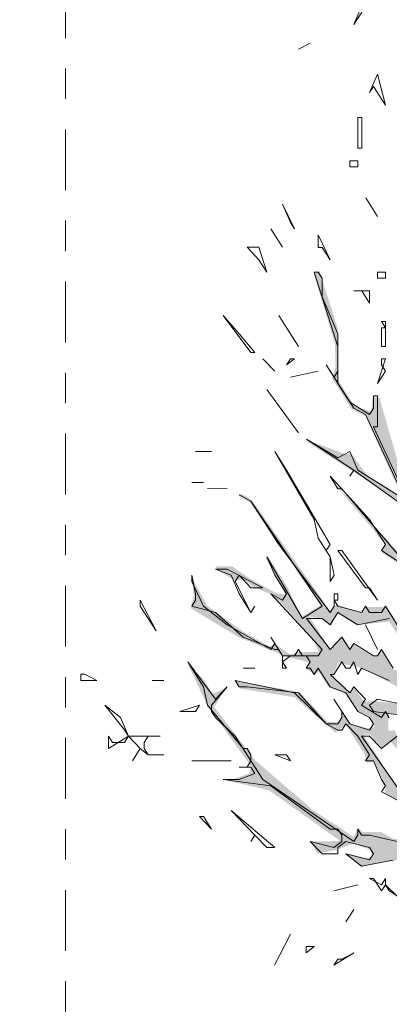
# Model space of a CAD drawing. Header units: metres. Extents: x -52 to 321, y -8 to 26.
# Tile 7 of 256: x -49.15 to -47.93, y 1.12 to 4.36. Entities that reach past the tile are written whole.
import ezdxf
from ezdxf.enums import TextEntityAlignment as Align

# ---------------------------------------------------------------- set-up
doc = ezdxf.new("R2010")
doc.units = ezdxf.units.M
doc.header["$MEASUREMENT"] = 0
doc.linetypes.add('Raster', pattern=[0.4, 0.2, -0.1, 0, -0.1])
for name, color, linetype in [('60 Grenzen', 7, 'Continuous'), ('70 PV-Anlage', 7, 'Continuous'), ('94 Genehmigungsplanung Bemaßung', 7, 'Continuous')]:
    doc.layers.add(name, color=color, linetype=linetype)
doc.styles.add('ERSTELLTER_STIL_1', font='arial.ttf')
doc.styles.add('ERSTELLTER_STIL_2', font='arial.ttf')
doc.dimstyles.new('ERSTELLTER_STIL__1', dxfattribs={"dimtxt": 0.25, "dimasz": 0.19, "dimexe": 0.18, "dimexo": 0.1, "dimgap": 0, "dimtad": 1, "dimtih": 1, "dimtoh": 1, "dimzin": 0, "dimdsep": 46, "dimtxsty": 'ERSTELLTER_STIL_2', "dimblk": 'ARROWHEAD_6', "dimblk1": 'ARROWHEAD_6', "dimblk2": 'ARROWHEAD_6', "dimcen": 0.09, "dimclrd": 7, "dimclre": 7, "dimclrt": 7, "dimazin": 0, "dimtfac": 1, "dimtdec": 4, "dimtmove": 0, "dimatfit": 3, "dimfxl": 1, "dimtolj": 1, "dimtzin": 0, "dimarcsym": 0})

# ---------------------------------------------------------------- blocks, each defined once
blk = doc.blocks.new('Standard-Rastermarker[4]_1', base_point=(-48.9991, 25))
at = {"layer": '60 Grenzen', "color": 7, "linetype": 'Raster', "lineweight": 13}
blk.add_line((-48.9991, 24), (-48.9991, -6), dxfattribs=at)
at = {"layer": '60 Grenzen', "color": 7, "lineweight": 13, "style": 'ERSTELLTER_STIL_1'}
for tag, p in [('AC_MarkerText_1_0', (-48.9991, 25.5)), ('AC_MarkerText_1_1', (-48.9991, -7.2))]:
    blk.add_attdef(tag, text='', height=0.3, rotation=360, dxfattribs=at).set_placement(p, align=Align.TOP_CENTER)
blk = doc.blocks.new('Laubbäume 27[8]_1', base_point=(-47.175, -0.6425))
at = {"layer": '70 PV-Anlage', "linetype": 'Continuous', "lineweight": 0, "true_color": 0xffffff}
h = blk.add_hatch(color=7, dxfattribs=at)
h.paths.add_polyline_path([(-45.6618, 1.9067), (-45.7111, 1.9009), (-45.7513, 1.8381), (-45.8371, 1.8381), (-45.901, 1.8067), (-45.9686, 1.7753), (-45.9997, 1.7495), (-46.0764, 1.7896), (-46.1366, 1.7896), (-46.1759, 1.8653), (-46.2224, 1.9381), (-46.2261, 1.9953), (-46.195, 2.0296), (-46.1238, 1.9896), (-46.0362, 1.9724), (-45.9777, 1.9467), (-46.0362, 2.0381), (-46.0672, 2.0496), (-46.1092, 2.0067), (-46.1749, 2.0667), (-46.1932, 2.0981), (-46.0909, 2.121), (-46.038, 2.1638), (-45.9521, 2.1924), (-46.0161, 2.1924), (-46.1731, 2.1439), (-46.2197, 2.0881), (-46.2626, 2.021), (-46.3494, 1.8853), (-46.4361, 1.7496), (-46.5037, 1.6439), (-46.5274, 1.6525), (-46.5694, 1.661), (-46.5749, 1.6896), (-46.595, 1.701), (-46.6187, 1.6782), (-46.6662, 1.7325), (-46.5658, 1.8153), (-46.4763, 1.9125), (-46.5037, 1.8982), (-46.5292, 1.901), (-46.5512, 1.8496), (-46.5694, 1.881), (-46.6059, 1.881), (-46.7137, 1.7468), (-46.7776, 1.6468), (-46.7886, 1.6753), (-46.8671, 1.6582), (-46.8817, 1.6296), (-46.8945, 1.6582), (-46.8269, 1.8182), (-46.752, 1.8639), (-46.7228, 1.9553), (-46.6267, 1.9633), (-46.5995, 1.93), (-46.5496, 1.9656), (-46.4281, 1.9523), (-46.4094, 1.9816), (-46.3632, 1.9885), (-46.3735, 2.0046), (-46.4608, 2.0046), (-46.5291, 2.0046), (-46.5613, 1.9725), (-46.5878, 1.9702), (-46.6024, 1.9839), (-46.5819, 2.023), (-46.6362, 1.9794), (-46.7246, 1.9896), (-46.6826, 2.0353), (-46.6996, 2.0628), (-46.4548, 2.2485), (-46.4037, 2.2913), (-46.3635, 2.2456), (-46.2868, 2.2142), (-46.3708, 2.2942), (-46.3781, 2.357), (-46.3507, 2.4085), (-46.1754, 2.6142), (-46.2092, 2.6699), (-46.2704, 2.5742), (-46.3489, 2.5142), (-46.369, 2.537), (-46.3197, 2.6799), (-46.3014, 2.8856), (-46.2813, 2.9885), (-46.2813, 3.1342), (-46.3251, 2.9799), (-46.5224, 2.4513), (-46.6356, 2.3856), (-46.6813, 2.2913), (-46.705, 2.3028), (-46.6484, 2.4456), (-46.6575, 2.4913), (-46.6831, 2.5399), (-46.6849, 2.5971), (-46.6135, 2.6328), (-46.4652, 2.7677), (-46.4005, 2.8689), (-46.4144, 2.8749), (-46.573, 2.7201), (-46.6376, 2.6527), (-46.6567, 2.6606), (-46.5263, 2.911), (-46.4943, 2.8538), (-46.508, 2.9062), (-46.5004, 2.9848), (-46.3071, 3.2181), (-46.2021, 3.2919), (-46.1123, 3.2919), (-45.9632, 3.2371), (-45.951, 3.2633), (-45.7882, 3.1942), (-45.7729, 3.2109), (-45.8171, 3.249), (-45.919, 3.3038), (-45.8871, 3.3585), (-45.9799, 3.2681), (-46.0742, 3.3086), (-46.1519, 3.349), (-46.3497, 3.2062), (-46.4425, 3.0991), (-46.4776, 3.0443), (-46.4913, 3.061), (-46.4943, 3.1062), (-46.4608, 3.2043), (-46.3223, 3.3233), (-46.2553, 3.3924), (-46.1153, 3.5471), (-46.2645, 3.4114), (-46.2865, 3.4245), (-46.3512, 3.3233), (-46.4075, 3.2805), (-46.4623, 3.2281), (-46.4775, 3.2495), (-46.473, 3.2995), (-46.4212, 3.4543), (-46.3192, 3.5043), (-46.2272, 3.5043), (-46.2009, 3.529), (-46.3324, 3.529), (-46.3902, 3.5002), (-46.3166, 3.6154), (-46.3429, 3.6524), (-46.3166, 3.7224), (-46.3429, 3.7676), (-46.3587, 3.673), (-46.3823, 3.6195), (-46.3718, 3.5866), (-46.4165, 3.5249), (-46.456, 3.5002), (-46.4849, 3.4549), (-46.5323, 3.4591), (-46.5901, 3.4262), (-46.6267, 3.4452), (-46.5947, 3.5976), (-46.6191, 3.6261), (-46.6191, 3.5118), (-46.6465, 3.4547), (-46.6906, 3.3857), (-46.7317, 3.3904), (-46.785, 3.2833), (-46.8017, 3.3023), (-46.7621, 3.3952), (-46.7454, 3.5071), (-46.6997, 3.6023), (-46.6967, 3.6404), (-46.7545, 3.5309), (-46.7637, 3.4571), (-46.7804, 3.3833), (-46.8048, 3.3785), (-46.8154, 3.3095), (-46.8352, 3.2952), (-46.8428, 3.3357), (-46.8732, 3.2595), (-46.8961, 3.2238), (-46.9006, 3.3), (-46.8671, 3.4428), (-46.7697, 3.6357), (-46.7225, 3.7095), (-46.6069, 3.8309), (-46.5399, 3.9095), (-46.5186, 3.9737), (-46.6708, 3.8023), (-46.7393, 3.7142), (-46.8336, 3.5666), (-46.8687, 3.5428), (-46.8945, 3.4119), (-46.9158, 3.4214), (-46.8694, 3.7297), (-46.6662, 4.0476), (-46.5764, 4.0738), (-46.5703, 4.1142), (-46.6662, 4.088), (-46.7651, 3.9333), (-46.7834, 3.9333), (-46.8732, 3.7404), (-46.9143, 3.7), (-46.9143, 3.5214), (-46.9326, 3.4262), (-46.9326, 3.2214), (-46.9417, 3.15), (-46.922, 3.1238), (-46.9572, 3.0511), (-46.9955, 3.1254), (-46.9846, 3.1968), (-46.9973, 3.2911), (-46.9791, 3.3768), (-47.0138, 3.5625), (-47.0466, 3.7425), (-47.0466, 3.8482), (-47.0064, 3.9225), (-46.9352, 4.1825), (-46.9242, 4.1054), (-46.9352, 3.9911), (-46.9608, 3.8882), (-46.9608, 3.8539), (-46.9224, 3.9654), (-46.8914, 3.9139), (-46.8914, 3.7597), (-46.8585, 4.0568), (-46.8073, 4.2711), (-46.8311, 4.2854), (-46.8292, 4.3482), (-46.8183, 4.4054), (-46.7836, 4.4882), (-46.8201, 4.4625), (-46.8292, 4.5311), (-46.8548, 4.3482), (-46.853, 4.2997), (-46.8804, 4.1711), (-46.906, 4.1768), (-46.9242, 4.3111), (-46.9352, 4.3968), (-46.9717, 4.4968), (-46.9808, 4.4254), (-46.9534, 4.374), (-46.9333, 4.2368), (-46.99, 4.0568), (-47.0155, 3.9511), (-47.0502, 3.9282), (-47.0576, 3.9482), (-47.0722, 3.9911), (-47.0612, 3.734), (-47.0357, 3.5968), (-47.0065, 3.3397), (-47.012, 3.2539), (-47.0229, 3.2454), (-47.0816, 3.3987), (-47.0952, 3.6273), (-47.0861, 3.673), (-47.0861, 3.9673), (-47.1098, 3.9787), (-47.1098, 3.7387), (-47.1244, 3.8444), (-47.1409, 3.8387), (-47.1386, 3.9428), (-47.1553, 4.2023), (-47.1386, 4.3237), (-47.0944, 4.469), (-47.0868, 4.5785), (-47.0868, 4.7856), (-47.0868, 4.9237), (-47.1081, 5.038), (-47.1142, 4.9618), (-47.1035, 4.8071), (-47.1173, 4.5547), (-47.1173, 4.4499), (-47.1477, 4.4142), (-47.169, 4.5333), (-47.1994, 4.7595), (-47.2085, 4.8666), (-47.2329, 5.0285), (-47.201, 4.5856), (-47.1538, 4.388), (-47.1523, 4.3166), (-47.1645, 4.2571), (-47.1903, 4.2952), (-47.2497, 4.4595), (-47.2877, 4.6261), (-47.306, 4.7118), (-47.3242, 4.7095), (-47.2573, 4.4356), (-47.1797, 4.2356), (-47.1721, 4.1833), (-47.1555, 4.0618), (-47.1555, 3.9187), (-47.2112, 4.1001), (-47.2705, 4.193), (-47.3508, 4.3187), (-47.3947, 4.4244), (-47.3801, 4.3301), (-47.3152, 4.2287), (-47.2048, 4.0558), (-47.1427, 3.6815), (-47.1829, 3.6815), (-47.2705, 3.9301), (-47.3399, 4.0416), (-47.4385, 4.3359), (-47.4385, 4.4016), (-47.4659, 4.3559), (-47.3445, 3.9916), (-47.2504, 3.8444), (-47.1939, 3.6358), (-47.1665, 3.5644), (-47.1665, 3.4901), (-47.1446, 3.4615), (-47.1446, 3.3187), (-47.1501, 3.2815), (-47.172, 3.3215), (-47.2213, 3.3844), (-47.256, 3.4187), (-47.1829, 3.2558), (-47.1829, 3.1958), (-47.214, 3.1844), (-47.2815, 3.3901), (-47.3071, 3.4416), (-47.3217, 3.5301), (-47.2906, 3.5587), (-47.3272, 3.6301), (-47.3582, 3.7444), (-47.3819, 3.733), (-47.4312, 3.8359), (-47.455, 3.8387), (-47.3454, 3.6244), (-47.3619, 3.5759), (-47.3975, 3.6173), (-47.4513, 3.7016), (-47.3637, 3.4787), (-47.3619, 3.433), (-47.371, 3.4101), (-47.2998, 3.0901), (-47.2158, 2.8301), (-47.1885, 2.7615), (-47.1967, 2.7401), (-47.2816, 2.873), (-47.3473, 3.0416), (-47.3227, 2.9001), (-47.2213, 2.7415), (-47.1939, 2.673), (-47.2067, 2.6501), (-47.3108, 2.773), (-47.3473, 2.9301), (-47.4386, 3.073), (-47.487, 3.1316), (-47.539, 3.213), (-47.5573, 3.4187), (-47.581, 3.6673), (-47.591, 3.8916), (-47.6485, 3.9816), (-47.6212, 3.7216), (-47.6121, 3.573), (-47.5737, 3.4159), (-47.5847, 3.393), (-47.6705, 3.493), (-47.7499, 3.6487), (-47.8202, 3.7588), (-47.7052, 3.4845), (-47.6376, 3.333), (-47.644, 3.2744), (-47.5719, 3.1616), (-47.5683, 3.1359), (-47.5975, 3.1273), (-47.4934, 2.9273), (-47.5226, 2.9216), (-47.5555, 2.9244), (-47.5628, 2.8873), (-47.6066, 2.9416), (-47.6432, 2.9987), (-47.6012, 2.893), (-47.5446, 2.8301), (-47.5515, 2.7935), (-47.5997, 2.8173), (-47.6428, 2.8848), (-47.6758, 2.9185), (-47.5832, 2.73), (-47.6086, 2.6685), (-47.6504, 2.4979), (-47.691, 2.5614), (-47.7214, 2.6745), (-47.7316, 2.7419), (-47.743, 2.9026), (-47.781, 3.0019), (-47.8051, 3.0237), (-47.7569, 2.9066), (-47.7569, 2.7757), (-47.7646, 2.7459), (-47.8165, 2.8947), (-47.8343, 2.9404), (-47.8546, 3.0634), (-47.8546, 2.9304), (-47.7912, 2.7598), (-47.7303, 2.6646), (-47.7164, 2.5336), (-47.724, 2.4999), (-47.8356, 2.7618), (-47.8755, 2.8004), (-47.9668, 3.1176), (-47.9887, 3.1233), (-47.9942, 3.0719), (-48.048, 3.0905), (-48.1037, 3.1776), (-48.1037, 3.3462), (-48.164, 3.5348), (-48.1822, 3.5233), (-48.1129, 3.2948), (-48.111, 3.2147), (-48.1229, 3.1819), (-48.0581, 3.0805), (-48.0124, 3.0576), (-47.8992, 2.8062), (-47.912, 2.8004), (-48.0051, 2.8605), (-48.0599, 2.9347), (-48.0782, 2.9319), (-48.1604, 2.9633), (-48.2151, 2.9805), (-47.8992, 2.7747), (-47.7897, 2.5604), (-47.7988, 2.5347), (-47.8773, 2.5804), (-48.133, 2.8576), (-47.9486, 2.6376), (-47.9595, 2.609), (-47.8043, 2.509), (-47.8061, 2.4519), (-47.7678, 2.3233), (-47.755, 2.1519), (-47.7738, 2.1354), (-47.8393, 2.164), (-47.8575, 2.2283), (-47.9047, 2.3725), (-47.9417, 2.4304), (-48.0104, 2.4304), (-48.0209, 2.4097), (-48.109, 2.4386), (-48.1266, 2.4152), (-48.3864, 2.7818), (-48.4199, 2.8024), (-48.4304, 2.7955), (-48.3917, 2.7735), (-48.1604, 2.4362), (-48.2228, 2.3965), (-48.2677, 2.4932), (-48.3327, 2.5949), (-48.3401, 2.59), (-48.2756, 2.4709), (-48.3063, 2.4759), (-48.3908, 2.5222), (-48.45, 2.5635), (-48.506, 2.5635), (-48.487, 2.5437), (-48.4394, 2.5156), (-48.4141, 2.5222), (-48.3813, 2.4957), (-48.3211, 2.4709), (-48.2915, 2.4444), (-48.1837, 2.3237), (-48.1668, 2.2824), (-48.2281, 2.2824), (-48.2609, 2.2741), (-48.3095, 2.3089), (-48.3274, 2.3006), (-48.4099, 2.3453), (-48.5335, 2.4346), (-48.5842, 2.5288), (-48.5768, 2.4676), (-48.5874, 2.4263), (-48.4289, 2.3304), (-48.2693, 2.2659), (-48.1964, 2.2477), (-48.207, 2.2262), (-48.1784, 2.208), (-48.1663, 2.2187), (-48.1319, 2.165), (-48.0749, 2.1452), (-48.0358, 2.084), (-47.9946, 2.0674), (-47.984, 2.036), (-48.0041, 2.0311), (-48.0601, 2.0443), (-48.0897, 2.0906), (-48.0886, 2.0658), (-48.1024, 2.0509), (-48.1372, 2.0526), (-48.2292, 2.1501), (-48.4384, 2.1882), (-48.4236, 2.1617), (-48.245, 2.1336), (-48.1108, 2.0162), (-48.078, 2.0443), (-48.0146, 1.9451), (-48.0083, 1.9186), (-47.984, 1.9219), (-47.946, 1.8409), (-47.9491, 1.8194), (-47.8894, 1.7805), (-47.8593, 1.7334), (-47.8794, 1.6987), (-47.9079, 1.6904), (-47.8953, 1.6673), (-47.9196, 1.6673), (-47.9608, 1.6904), (-48.021, 1.6904), (-48.039, 1.7053), (-48.0506, 1.6739), (-48.1859, 1.7632), (-48.3761, 1.9269), (-48.5098, 2.1014), (-48.468, 2.1667), (-48.515, 2.1444), (-48.5462, 2.1931), (-48.5969, 2.2428), (-48.5304, 2.1022), (-48.3867, 1.9038), (-48.3962, 1.8823), (-48.4649, 1.8591), (-48.3296, 1.8277), (-48.0969, 1.662), (-48.1349, 1.66), (-48.192, 1.66), (-48.1717, 1.6204), (-48.1134, 1.6303), (-48.0538, 1.6521), (-47.9942, 1.6322), (-47.9904, 1.6065), (-48.0157, 1.6065), (-48.0753, 1.6203), (-48.0259, 1.5747), (-47.9891, 1.5866), (-47.8927, 1.6005), (-47.8572, 1.5826), (-47.8547, 1.5588), (-47.752, 1.5806), (-47.7203, 1.5509), (-47.7215, 1.5152), (-47.7038, 1.5171), (-47.6759, 1.4536), (-47.6594, 1.4338), (-47.6619, 1.4199), (-47.7165, 1.3941), (-47.809, 1.4072), (-47.7685, 1.3783), (-47.7203, 1.3782), (-47.6581, 1.3921), (-47.615, 1.3584), (-47.6759, 1.3386), (-47.7152, 1.3326), (-47.7076, 1.3088), (-47.6442, 1.3088), (-47.6011, 1.3147), (-47.5846, 1.2949), (-47.61, 1.2493), (-47.6195, 1.0836), (-47.7114, 0.9398), (-47.7533, 0.9199), (-47.7355, 0.908), (-47.6924, 0.9338), (-47.6107, 1.091), (-47.5931, 1.1737), (-47.6107, 1.1916), (-47.5746, 1.2935), (-47.5164, 1.2522), (-47.4636, 1.1695), (-47.4548, 1.1902), (-47.4363, 1.1902), (-47.4266, 1.1654), (-47.3007, 1.0813), (-47.254, 1.0331), (-47.254, 0.9669), (-47.3025, 0.9242), (-47.2435, 0.9504), (-47.2461, 0.9642), (-47.2307, 0.9869), (-47.2038, 0.9449), (-47.1796, 0.3765), (-47.1923, 0.3606), (-47.1809, 0.19), (-47.1809, 0.1324), (-47.167, 0.1186), (-47.1937, -0.3338), (-47.181, -0.3517), (-47.2051, -0.558), (-47.2269, -0.6198), (-47.2323, -0.6426), (-47.1155, -0.5855), (-47.1027, -0.6026), (-47.0862, -0.5769), (-47.0461, -0.6169), (-47.026, -0.6112), (-47.0512, -0.5155), (-47.0627, 0.0748), (-47.0511, 0.093), (-47.0753, 0.7428), (-47.0901, 0.761), (-47.0632, 0.947), (-47.0515, 0.9635), (-47.0494, 0.985), (-47.0632, 1.0032), (-47.023, 1.066), (-46.986, 1.0478), (-46.9966, 1.071), (-46.9818, 1.1537), (-46.9448, 1.2115), (-46.9025, 1.1603), (-46.8971, 1.1489), (-46.8803, 1.1702), (-46.7213, 0.9213), (-46.7112, 0.9436), (-46.8565, 1.171), (-46.8719, 1.1735), (-46.893, 1.2132), (-46.8761, 1.2314), (-46.7567, 1.1619), (-46.5823, 0.9238), (-46.5168, 0.8643), (-46.5453, 0.9089), (-46.7271, 1.152), (-46.8032, 1.2495), (-46.801, 1.2727), (-46.7894, 1.2925), (-46.8021, 1.3124), (-46.8158, 1.2942), (-46.857, 1.2942), (-46.8792, 1.3306), (-46.8617, 1.3668), (-46.8142, 1.3753), (-46.7667, 1.4125), (-46.6809, 1.4839), (-46.6242, 1.541), (-46.553, 1.5725), (-46.5055, 1.5582), (-46.4124, 1.441), (-46.3489, 1.4007), (-46.3188, 1.3536), (-46.2934, 1.3684), (-46.2321, 1.3238), (-46.1571, 1.3089), (-46.117, 1.299), (-46.0345, 1.127), (-45.9585, 1.0543), (-46.0969, 1.2858), (-46.0863, 1.3039), (-46.0335, 1.2891), (-45.9806, 1.2758), (-45.9415, 1.2609), (-45.9172, 1.2808), (-45.876, 1.2808), (-45.8612, 1.3138), (-45.9574, 1.3139), (-45.9796, 1.299), (-46.2184, 1.3552), (-46.2575, 1.3552), (-46.3283, 1.4131), (-46.3463, 1.4412), (-46.3467, 1.4581), (-46.3467, 1.4896), (-46.2736, 1.4896), (-46.2298, 1.4467), (-46.1951, 1.4238), (-46.1531, 1.3896), (-46.133, 1.4096), (-46.1248, 1.4479), (-46.1348, 1.4381), (-46.206, 1.4781), (-46.2535, 1.5153), (-46.2079, 1.5696), (-46.1823, 1.5781), (-46.1622, 1.5553), (-46.1257, 1.6253), (-46.0535, 1.6253), (-45.9942, 1.7181), (-45.9029, 1.7753), (-45.7732, 1.7981), (-45.7093, 1.8324)])
h.paths.add_polyline_path([(-46.0369, 1.6704), (-46.154, 1.6395), (-46.1814, 1.5966), (-46.3199, 1.6419), (-46.3747, 1.6967), (-46.4006, 1.6633), (-46.4493, 1.6657), (-46.4371, 1.6848), (-46.4203, 1.7467), (-46.3488, 1.7848), (-46.3579, 1.8038), (-46.3853, 1.8038), (-46.3473, 1.8586), (-46.3422, 1.8924), (-46.2681, 1.9657), (-46.1692, 1.78), (-46.1769, 1.7562), (-46.1647, 1.7324), (-46.1129, 1.7419), (-46.0932, 1.7704), (-46.0125, 1.7228)], flags=0)
h.paths.add_polyline_path([(-46.4116, 1.6185), (-46.4006, 1.5986), (-46.3599, 1.5781), (-46.3486, 1.5958), (-46.361, 1.6152), (-46.2435, 1.5587), (-46.3093, 1.5166), (-46.3227, 1.5377), (-46.3496, 1.5377), (-46.4116, 1.5969)], flags=0)
h.paths.add_polyline_path([(-46.4523, 1.5798), (-46.3741, 1.4757), (-46.3872, 1.4552), (-46.4916, 1.5792)], flags=0)
h.paths.add_polyline_path([(-46.7759, 1.4987), (-46.7629, 1.519), (-46.7629, 1.5799), (-46.7125, 1.6805), (-46.6994, 1.6599), (-46.6858, 1.6812), (-46.6736, 1.6786), (-46.6597, 1.6399), (-46.596, 1.6574), (-46.5311, 1.6196), (-46.5972, 1.638), (-46.7638, 1.4779)], flags=0)
h.paths.add_polyline_path([(-46.7777, 1.6187), (-46.8677, 1.4558), (-46.8676, 1.5776)], flags=0)
h.paths.add_polyline_path([(-47.0097, 1.3761), (-46.9944, 1.4066), (-46.9863, 1.4565), (-46.9738, 1.4369), (-46.9617, 1.4352), (-46.9487, 1.4555), (-46.9566, 1.4704), (-46.9447, 1.5369), (-46.8929, 1.5781), (-46.9086, 1.4286), (-46.9449, 1.3717), (-46.9449, 1.3973), (-46.9591, 1.4139), (-46.9969, 1.3548)], flags=0)
h.paths.add_polyline_path([(-46.9982, 1.5375), (-47.0479, 1.4565), (-47.0386, 1.4346), (-47.0874, 1.3954), (-47.0619, 1.4545), (-47.0738, 1.4784), (-47.0619, 1.5143), (-47.0114, 1.5561)], flags=0)
h.paths.add_polyline_path([(-46.7283, 2.1702), (-46.6595, 2.2878), (-46.5308, 2.4114), (-46.5278, 2.3696), (-46.517, 2.3526), (-46.5032, 2.3742), (-46.5032, 2.4287), (-46.4667, 2.4712), (-46.4412, 2.4526), (-46.4548, 2.343), (-46.5436, 2.2892), (-46.5436, 2.3104), (-46.5561, 2.33), (-46.5941, 2.2706), (-46.7485, 2.1301)], flags=0)
h.paths.add_polyline_path([(-46.3529, 2.6224), (-46.3911, 2.5535), (-46.4146, 2.5375), (-46.4234, 2.5489), (-46.4234, 2.6167), (-46.3485, 2.8371), (-46.3485, 2.7556), (-46.3375, 2.6959), (-46.3749, 2.6511)], flags=0)
h.paths.add_polyline_path([(-46.3984, 2.4559), (-46.2972, 2.5133), (-46.4014, 2.3893)], flags=0)
h.paths.add_polyline_path([(-46.7614, 2.0668), (-46.746, 2.0416), (-46.7321, 2.0473), (-46.7918, 1.9411)], flags=0)
h.paths.add_polyline_path([(-47.8794, 2.2204), (-47.919, 2.2228), (-47.9593, 2.2859), (-47.9753, 2.2681), (-47.989, 2.2681), (-48.0559, 2.3085), (-48.062, 2.2895), (-48.0879, 2.3347), (-48.129, 2.2919), (-48.1975, 2.399), (-48.1488, 2.3895), (-48.1244, 2.3705), (-48.1046, 2.4109), (-48.0422, 2.3704), (-47.9342, 2.3823), (-47.8946, 2.3204), (-47.8931, 2.2419)], flags=0)
h.paths.add_polyline_path([(-47.6162, 1.9704), (-47.9068, 1.999), (-47.9159, 2.0252), (-47.9373, 2.0228), (-47.9372, 2.0823), (-47.8109, 2.0633), (-47.7562, 2.0037)], flags=0)
h.paths.add_polyline_path([(-47.7835, 2.099), (-47.9783, 2.1204), (-48.0179, 2.1204), (-48.0483, 2.1633), (-48.0666, 2.1514), (-48.1229, 2.2014), (-48.1001, 2.2466), (-48.024, 2.23), (-47.9296, 2.18)], flags=0)
h.paths.add_polyline_path([(-47.6603, 2.3156), (-47.5416, 2.0656), (-47.6405, 2.0656), (-47.6725, 2.068), (-47.712, 2.099), (-47.7303, 2.2061)], flags=0)
h.paths.add_polyline_path([(-47.6892, 2.3799), (-47.7158, 2.3383), (-47.7409, 2.2657), (-47.7516, 2.2871), (-47.7531, 2.3299), (-47.7637, 2.4347), (-47.7516, 2.4371)], flags=0)
h.paths.add_polyline_path([(-47.3346, 1.9275), (-47.3514, 1.9228), (-47.464, 2.0204), (-47.5568, 2.2299), (-47.6466, 2.3966), (-47.6389, 2.4109), (-47.6359, 2.4752), (-47.6207, 2.5395), (-47.5826, 2.618), (-47.575, 2.6585), (-47.5491, 2.6633), (-47.5217, 2.6752), (-47.5446, 2.6156), (-47.4426, 2.3323), (-47.4016, 2.1513)], flags=0)
h.paths.add_polyline_path([(-47.467, 1.7085), (-47.5294, 1.6966), (-47.6847, 1.7799), (-47.6983, 1.9109), (-47.6436, 1.9252), (-47.6162, 1.9037), (-47.6283, 1.8775), (-47.5675, 1.8466)], flags=0)
h.paths.add_polyline_path([(-47.7379, 1.9466), (-47.7257, 1.8109), (-47.8444, 1.9419)], flags=0)
h.paths.add_polyline_path([(-47.2875, 1.6323), (-47.3849, 1.6609), (-47.3986, 1.6847), (-47.3833, 1.7037), (-47.3209, 1.7037)], flags=0)
h.paths.add_polyline_path([(-47.3742, 1.5251), (-47.4229, 1.5037), (-47.5021, 1.5037), (-47.534, 1.499), (-47.6131, 1.5799), (-47.6573, 1.5823), (-47.6588, 1.6442), (-47.604, 1.6585), (-47.5705, 1.6371), (-47.5797, 1.618), (-47.566, 1.599), (-47.5157, 1.6204), (-47.4336, 1.5894)], flags=0)
h.paths.add_polyline_path([(-47.7577, 1.7871), (-47.8308, 1.7704), (-47.8802, 1.793), (-48.0194, 2.0109), (-47.9966, 2.0109), (-47.9616, 1.9681), (-47.9312, 1.9895)], flags=0)
h.paths.add_polyline_path([(-47.5432, 1.4037), (-47.6314, 1.5156), (-47.6208, 1.5228), (-47.5127, 1.4347), (-47.4214, 1.3918), (-47.4549, 1.3728), (-47.5036, 1.349)], flags=0)
h.paths.add_polyline_path([(-46.6943, 2.4725), (-46.6827, 2.4725), (-46.7006, 2.3865), (-46.7884, 2.1749), (-46.781, 2.1435), (-46.8058, 2.1046), (-46.8655, 2.0873), (-46.8956, 2.0401), (-46.9563, 2.0319), (-46.8629, 2.1521), (-46.831, 2.2735), (-46.7144, 2.3865), (-46.7144, 2.4394), (-46.7249, 2.4477), (-46.7556, 2.3998), (-46.7883, 2.3981), (-46.7128, 2.5163)], flags=0)
h.paths.add_polyline_path([(-47.0103, 2.1716), (-47.0103, 2.208), (-46.987, 2.2295), (-46.9839, 2.2774), (-46.9733, 2.3369), (-46.987, 2.3948), (-46.9437, 2.4626), (-46.9617, 2.5006), (-46.9574, 2.532), (-46.8972, 2.6594), (-46.9067, 2.6726), (-46.9204, 2.6759), (-46.9352, 2.6561), (-46.9342, 2.6941), (-46.7999, 2.9553), (-46.7999, 2.8115), (-46.847, 2.7379), (-46.8211, 2.704), (-46.8031, 2.7205), (-46.7672, 2.7982), (-46.7407, 2.7949), (-46.6625, 2.9173), (-46.671, 2.9371), (-46.7714, 2.8528), (-46.7513, 2.9007), (-46.7661, 2.9388), (-46.7661, 3.0034), (-46.7285, 3.0949), (-46.692, 3.1263), (-46.5778, 3.3049), (-46.4837, 3.4148), (-46.5203, 3.2748), (-46.5203, 3.1834), (-46.524, 3.0177), (-46.6098, 2.8377), (-46.8016, 2.4663), (-46.9568, 2.192)], flags=0)
h.paths.add_polyline_path([(-47.2612, 2.168), (-47.322, 2.2732), (-47.322, 2.3347), (-47.3347, 2.3962), (-47.3347, 2.4895), (-47.2807, 2.3395), (-47.2434, 2.1898)], flags=0)
h.paths.add_polyline_path([(-47.1117, 2.5459), (-47.1543, 2.684), (-47.1238, 2.9697), (-47.1162, 2.7982), (-47.0889, 2.5839), (-47.1163, 2.5244)], flags=0)
h.paths.add_polyline_path([(-47.1817, 2.884), (-47.203, 2.8578), (-47.2912, 3.1602), (-47.2197, 3.0959), (-47.2014, 3.0982)], flags=0)
h.paths.add_polyline_path([(-47.2455, 3.1935), (-47.3125, 3.2292), (-47.346, 3.3625), (-47.3338, 3.4006), (-47.3688, 3.5459), (-47.3414, 3.5673), (-47.3201, 3.4221)], flags=0)
h.paths.add_polyline_path([(-47.0508, 2.6078), (-47.0265, 2.6935), (-47.0371, 2.7125), (-47.0325, 2.7649), (-47.0067, 2.8697), (-46.9853, 3.0006), (-47.0021, 2.7101)], flags=0)
h.paths.add_polyline_path([(-47.0371, 2.3792), (-47.031, 2.453), (-46.9854, 2.6054), (-47.0204, 2.403), (-47.028, 2.3577)], flags=0)
h.paths.add_polyline_path([(-46.9443, 2.7935), (-46.9321, 2.9887), (-46.9108, 3.0649), (-46.8514, 3.2673), (-46.8682, 2.9435)], flags=0)
h.paths.add_polyline_path([(-46.8194, 3.0577), (-46.8347, 3.1911), (-46.7281, 3.3339), (-46.6566, 3.3839), (-46.6946, 3.253)], flags=0)
h.paths.add_polyline_path([(-47.0662, 3.1127), (-47.0863, 3.147), (-47.1173, 3.4213), (-47.1173, 3.5298), (-47.1027, 3.527)], flags=0)
h.paths.add_polyline_path([(-47.0827, 2.7755), (-47.1137, 3.0984), (-47.0918, 3.0784), (-47.0754, 2.7498)], flags=0)
h.paths.add_polyline_path([(-47.174, 2.3613), (-47.2379, 2.4156), (-47.2708, 2.6099), (-47.1886, 2.4184)], flags=0)
h.paths.add_polyline_path([(-47.3, 2.6013), (-47.3146, 2.6013), (-47.3347, 2.6356), (-47.3347, 2.7641)], flags=0)
h.paths.add_polyline_path([(-47.2599, 1.9413), (-47.2836, 1.9184), (-47.3092, 1.9899), (-47.3183, 2.1613), (-47.2544, 1.9898)], flags=0)
h.paths.add_polyline_path([(-47.3786, 2.4156), (-47.4279, 2.4756), (-47.4717, 2.5756), (-47.5009, 2.767), (-47.51, 2.8442), (-47.4899, 2.8927), (-47.4004, 2.8099), (-47.3767, 2.7727)], flags=0)
h.paths.add_polyline_path([(-47.3912, 2.8879), (-47.4094, 2.8851), (-47.5245, 3.0422), (-47.5299, 3.128), (-47.4688, 3.0322), (-47.425, 2.9637), (-47.3802, 2.9079)], flags=0)
h.paths.add_polyline_path([(-46.8413, 1.8288), (-46.8902, 1.7525), (-46.9301, 1.7693), (-46.9288, 1.8308), (-46.8807, 1.8745), (-46.8299, 1.9538), (-46.8642, 1.8824), (-46.8375, 1.8546)], flags=0)
h.paths.add_polyline_path([(-46.9618, 1.7971), (-46.9479, 1.692), (-46.9993, 1.6116), (-46.9961, 1.6642), (-47.0183, 1.6989), (-47.0354, 1.7138), (-47.0151, 1.7455), (-46.9961, 1.7277), (-46.9821, 1.7039), (-46.9732, 1.7217), (-46.9808, 1.7852)], flags=0)
h.paths.add_polyline_path([(-47.4176, 1.3447), (-47.376, 1.3721), (-47.3037, 1.3241), (-47.262, 1.2967), (-47.2314, 1.211), (-47.2467, 1.187), (-47.2664, 1.1972), (-47.3245, 1.2881), (-47.3804, 1.3104), (-47.4264, 1.3241)], flags=0)
h.paths.add_polyline_path([(-47.2409, 1.352), (-47.3186, 1.4381), (-47.3357, 1.5137), (-47.3608, 1.5606), (-47.3608, 1.5816), (-47.3302, 1.5788), (-47.2947, 1.5146), (-47.2574, 1.4563), (-47.244, 1.4381)], flags=0)
at = {"layer": '70 PV-Anlage', "color": 8, "linetype": 'Continuous', "lineweight": 18}
for p, q in [((-48.0509, 4.3444), (-48.0249, 4.4055)), ((-48.0249, 4.3851), (-48.0509, 4.3444)), ((-48.1939, 4.2834), (-48.2329, 4.2631)), ((-48.2329, 4.2631), (-48.1939, 4.2834)), ((-47.9729, 4.1817), (-47.9989, 4.1207)), ((-47.9469, 4.08), (-47.9729, 4.1817)), ((-47.9989, 4.1207), (-47.9859, 4.141)), ((-47.9859, 4.141), (-47.9469, 4.08)), ((-48.0249, 4.0394), (-48.0379, 4.0394)), ((-48.0379, 4.0394), (-48.0379, 3.9377)), ((-48.0249, 3.9377), (-48.0249, 4.0394)), ((-48.0379, 3.9377), (-48.0249, 3.9377)), ((-48.0379, 3.897), (-48.0639, 3.897)), ((-48.0639, 3.897), (-48.0639, 3.8766)), ((-48.0379, 3.8766), (-48.0379, 3.897)), ((-48.0639, 3.8766), (-48.0509, 3.8766)), ((-48.0509, 3.8766), (-48.0379, 3.8766)), ((-48.2459, 3.6733), (-48.2849, 3.7546)), ((-48.2849, 3.7546), (-48.2589, 3.6936)), ((-48.0119, 3.7749), (-47.9729, 3.7139)), ((-47.9729, 3.7139), (-48.0119, 3.7749)), ((-48.2589, 3.6936), (-48.2459, 3.6733)), ((-48.3239, 3.6733), (-48.2849, 3.6123)), ((-48.2849, 3.6123), (-48.3239, 3.6733)), ((-48.1289, 3.5716), (-48.1679, 3.6529)), ((-48.1679, 3.6529), (-48.1679, 3.6122)), ((-48.3629, 3.6123), (-48.4019, 3.6123)), ((-48.4019, 3.6123), (-48.3629, 3.5716)), ((-48.3369, 3.5309), (-48.3629, 3.6123)), ((-48.1679, 3.6122), (-48.1549, 3.6122)), ((-48.1549, 3.6122), (-48.1289, 3.5716)), ((-48.3629, 3.5716), (-48.3369, 3.5309)), ((-48.1679, 3.5309), (-48.1809, 3.5309)), ((-48.1809, 3.5309), (-48.103, 3.2868)), ((-48.1549, 3.5105), (-48.1679, 3.5309)), ((-47.9469, 3.5309), (-47.9729, 3.5309)), ((-47.9729, 3.5309), (-47.9729, 3.5105)), ((-47.9469, 3.5105), (-47.9469, 3.5309)), ((-48.1549, 3.4495), (-48.1549, 3.5105)), ((-47.9729, 3.5105), (-47.9599, 3.5105)), ((-47.9599, 3.5105), (-47.9469, 3.5105)), ((-47.9989, 3.4688), (-48.0509, 3.4688)), ((-48.0509, 3.4688), (-48.0249, 3.4688)), ((-48.0249, 3.4688), (-47.999, 3.4282)), ((-47.999, 3.4282), (-47.9989, 3.4688)), ((-48.103, 3.3275), (-48.1549, 3.4495)), ((-48.428, 3.3275), (-48.48, 3.3885)), ((-48.48, 3.3885), (-48.389, 3.2665)), ((-48.298, 3.3885), (-48.233, 3.2868)), ((-48.233, 3.2868), (-48.298, 3.3885)), ((-47.947, 3.3682), (-47.96, 3.3682)), ((-47.96, 3.3682), (-47.947, 3.3478)), ((-47.947, 3.2868), (-47.947, 3.3682)), ((-47.947, 3.3478), (-47.96, 3.3478)), ((-47.96, 3.3478), (-47.96, 3.2868)), ((-48.376, 3.2665), (-48.428, 3.3275)), ((-48.103, 3.1648), (-48.103, 3.3275)), ((-48.103, 3.2868), (-48.103, 3.2055)), ((-47.96, 3.2868), (-47.947, 3.2868)), ((-48.389, 3.2665), (-48.376, 3.2665)), ((-48.35, 3.2462), (-48.311, 3.2055)), ((-48.311, 3.2055), (-48.35, 3.2462)), ((-48.272, 3.2258), (-48.246, 3.2461)), ((-48.259, 3.2461), (-48.272, 3.2258)), ((-48.246, 3.2461), (-48.259, 3.2461)), ((-47.973, 3.1648), (-47.947, 3.2461)), ((-47.947, 3.2461), (-47.96, 3.2461)), ((-47.96, 3.2461), (-47.96, 3.2258)), ((-48.168, 3.2055), (-48.259, 3.1851)), ((-48.259, 3.1851), (-48.168, 3.2055)), ((-48.116, 3.1851), (-48.142, 3.2258)), ((-48.142, 3.2258), (-48.051, 3.0834)), ((-48.103, 3.2055), (-48.116, 3.1851)), ((-47.947, 3.2054), (-47.973, 3.1648)), ((-47.96, 3.2258), (-47.947, 3.2054)), ((-48.337, 3.1445), (-48.233, 3.0021)), ((-48.233, 3.0021), (-48.337, 3.1445)), ((-48.064, 3.1038), (-48.103, 3.1648)), ((-47.973, 3.1241), (-47.986, 3.1241)), ((-47.986, 3.1241), (-47.986, 3.0834)), ((-47.973, 3.0224), (-47.973, 3.1241)), ((-47.999, 3.0631), (-48.064, 3.1038)), ((-48.051, 3.0834), (-48.012, 3.0631)), ((-47.986, 3.0834), (-47.999, 3.0631)), ((-48.012, 3.0631), (-47.908, 2.8393)), ((-47.882, 2.7987), (-47.986, 3.0224)), ((-47.986, 3.0224), (-47.973, 3.0224)), ((-48.103, 2.9207), (-48.207, 2.9817)), ((-48.207, 2.9817), (-48.051, 2.88)), ((-48.519, 2.9411), (-48.571, 2.9411)), ((-48.571, 2.9411), (-48.519, 2.9411)), ((-48.272, 2.88), (-48.311, 2.9411)), ((-48.311, 2.9411), (-48.181, 2.7173)), ((-48.064, 2.941), (-48.103, 2.9207)), ((-48.038, 2.88), (-48.064, 2.941)), ((-48.129, 2.636), (-48.272, 2.88)), ((-48.103, 2.819), (-48.129, 2.8597)), ((-48.129, 2.8597), (-47.999, 2.7173)), ((-48.051, 2.88), (-48.064, 2.8597)), ((-48.064, 2.8597), (-48.051, 2.88)), ((-48.051, 2.88), (-47.908, 2.7783)), ((-47.908, 2.7987), (-48.038, 2.88)), ((-48.545, 2.8394), (-48.584, 2.8394)), ((-48.584, 2.8394), (-48.545, 2.8394)), ((-48.467, 2.819), (-48.532, 2.8191)), ((-48.532, 2.8191), (-48.467, 2.819)), ((-48.09, 2.819), (-48.103, 2.819)), ((-47.882, 2.5749), (-48.09, 2.819)), ((-48.389, 2.7784), (-48.428, 2.7987)), ((-48.428, 2.7987), (-48.389, 2.7784)), ((-48.298, 2.636), (-48.389, 2.7784)), ((-48.389, 2.7784), (-48.155, 2.4326)), ((-48.181, 2.7173), (-48.168, 2.6563)), ((-47.999, 2.7173), (-47.947, 2.6359)), ((-48.168, 2.6563), (-48.129, 2.5953)), ((-48.129, 2.4122), (-48.298, 2.636)), ((-48.142, 2.6156), (-48.129, 2.636)), ((-47.947, 2.6359), (-47.96, 2.6156)), ((-48.22, 2.3919), (-48.337, 2.5953)), ((-48.337, 2.5953), (-48.311, 2.5343)), ((-48.129, 2.5953), (-48.142, 2.6156)), ((-48.129, 2.5953), (-48.129, 2.5139)), ((-48.116, 2.5343), (-48.129, 2.5953)), ((-48.09, 2.6156), (-48.103, 2.6156)), ((-48.103, 2.6156), (-48.012, 2.4936)), ((-47.973, 2.4529), (-48.09, 2.6156)), ((-47.96, 2.6156), (-47.8034, 2.5139)), ((-48.584, 2.514), (-48.584, 2.5343)), ((-48.584, 2.5343), (-48.571, 2.4733)), ((-48.467, 2.5546), (-48.506, 2.5546)), ((-48.506, 2.5546), (-48.454, 2.5343)), ((-48.35, 2.4936), (-48.467, 2.5546)), ((-48.454, 2.5343), (-48.428, 2.4733)), ((-48.441, 2.514), (-48.428, 2.5343)), ((-48.428, 2.5343), (-48.389, 2.4936)), ((-48.311, 2.5343), (-48.272, 2.4733)), ((-48.129, 2.5139), (-48.116, 2.5343)), ((-48.545, 2.4326), (-48.584, 2.514)), ((-48.389, 2.4123), (-48.441, 2.514)), ((-48.389, 2.4936), (-48.35, 2.4936)), ((-48.012, 2.4936), (-47.999, 2.4936)), ((-47.999, 2.4936), (-47.973, 2.4529)), ((-48.571, 2.4733), (-48.571, 2.453)), ((-48.428, 2.4733), (-48.389, 2.4123)), ((-48.285, 2.4529), (-48.324, 2.4733)), ((-48.324, 2.4733), (-48.1551, 2.2902)), ((-48.272, 2.4733), (-48.285, 2.4529)), ((-48.103, 2.4732), (-48.116, 2.4732)), ((-48.116, 2.4732), (-48.116, 2.4326)), ((-48.103, 2.4529), (-48.103, 2.4732)), ((-48.7011, 2.3513), (-48.753, 2.453)), ((-48.753, 2.453), (-48.753, 2.4326)), ((-48.753, 2.4326), (-48.7011, 2.3513)), ((-48.571, 2.453), (-48.584, 2.4326)), ((-48.584, 2.4326), (-48.506, 2.4123)), ((-48.4671, 2.3716), (-48.545, 2.4326)), ((-48.389, 2.4123), (-48.376, 2.4326)), ((-48.376, 2.4326), (-48.389, 2.4123)), ((-48.155, 2.4326), (-48.22, 2.3919)), ((-48.116, 2.4326), (-48.129, 2.4122)), ((-48.103, 2.4326), (-48.116, 2.4529)), ((-48.116, 2.4529), (-48.103, 2.4529)), ((-48.025, 2.4122), (-48.103, 2.4326)), ((-48.012, 2.4326), (-48.025, 2.4122)), ((-47.999, 2.4122), (-48.012, 2.4326)), ((-47.947, 2.4326), (-47.96, 2.4122)), ((-47.9081, 2.3715), (-47.947, 2.4326)), ((-48.506, 2.4123), (-48.4151, 2.3309)), ((-48.103, 2.4122), (-48.1291, 2.3716)), ((-48.0381, 2.3715), (-48.103, 2.4122)), ((-47.96, 2.4122), (-47.999, 2.4122)), ((-48.3241, 2.2902), (-48.4671, 2.3716)), ((-48.155, 2.3919), (-48.207, 2.3919)), ((-48.207, 2.3919), (-48.1291, 2.2902)), ((-48.1291, 2.3716), (-48.155, 2.3919)), ((-47.934, 2.3919), (-48.0381, 2.3715)), ((-48.0121, 2.3715), (-47.9731, 2.2902)), ((-47.9731, 2.2902), (-48.0121, 2.3715)), ((-48.4151, 2.3309), (-48.3111, 2.2902)), ((-48.2851, 2.2699), (-48.3241, 2.3309)), ((-48.3241, 2.3309), (-48.3111, 2.3106)), ((-48.1291, 2.2902), (-48.0901, 2.3309)), ((-48.0901, 2.3309), (-48.0641, 2.2902)), ((-48.3111, 2.3106), (-48.3241, 2.2902)), ((-48.0641, 2.2902), (-48.0511, 2.3105)), ((-48.0511, 2.3105), (-47.9861, 2.2698)), ((-48.3111, 2.2902), (-48.2981, 2.2902)), ((-48.2981, 2.2902), (-48.2851, 2.2699)), ((-48.2461, 2.2699), (-48.2851, 2.2699)), ((-48.2851, 2.2699), (-48.2851, 2.2292)), ((-48.2851, 2.2495), (-48.2591, 2.2699)), ((-48.2591, 2.2699), (-48.2071, 2.2699)), ((-48.2331, 2.2902), (-48.2461, 2.2699)), ((-48.2201, 2.2699), (-48.2331, 2.2902)), ((-48.1681, 2.2699), (-48.2201, 2.2699)), ((-48.2071, 2.2699), (-48.1941, 2.2495)), ((-48.1551, 2.2902), (-48.1681, 2.2699)), ((-47.9861, 2.2698), (-47.9731, 2.2698)), ((-47.9731, 2.2698), (-47.9601, 2.2902)), ((-47.9601, 2.2902), (-47.9211, 2.2292)), ((-48.5061, 2.1275), (-48.5971, 2.2496)), ((-48.5971, 2.2496), (-48.5451, 2.1682)), ((-48.2721, 2.2292), (-48.2851, 2.2495)), ((-48.1941, 2.2495), (-48.2071, 2.2292)), ((-48.0901, 2.2495), (-48.1161, 2.2088)), ((-48.0771, 2.2292), (-48.0901, 2.2495)), ((-48.0511, 2.2495), (-48.0641, 2.2292)), ((-48.0381, 2.2088), (-48.0511, 2.2495)), ((-48.9351, 2.2089), (-48.9481, 2.2089)), ((-48.9481, 2.2089), (-48.9481, 2.1886)), ((-48.8961, 2.1886), (-48.9351, 2.2089)), ((-48.3761, 2.2292), (-48.4151, 2.2292)), ((-48.4151, 2.2292), (-48.3761, 2.2292)), ((-48.2851, 2.2292), (-48.2721, 2.2292)), ((-48.2071, 2.2292), (-48.1941, 2.2292)), ((-48.1941, 2.2292), (-48.1811, 2.2088)), ((-48.1811, 2.2088), (-48.1681, 2.2292)), ((-48.1681, 2.2292), (-48.1291, 2.1682)), ((-48.1161, 2.2088), (-48.1291, 2.2088)), ((-48.1291, 2.2088), (-48.0641, 2.1478)), ((-48.0641, 2.2292), (-48.0771, 2.2292)), ((-48.0251, 2.2292), (-48.0381, 2.2088)), ((-47.9341, 2.1885), (-48.0251, 2.2292)), ((-48.9481, 2.1886), (-48.8961, 2.1886)), ((-48.6751, 2.1886), (-48.7141, 2.1886)), ((-48.7141, 2.1886), (-48.6751, 2.1886)), ((-48.5451, 2.1682), (-48.5321, 2.1072)), ((-48.5191, 2.1072), (-48.4671, 2.1682)), ((-48.4671, 2.1682), (-48.5061, 2.1275)), ((-48.4281, 2.1682), (-48.4411, 2.1885)), ((-48.4411, 2.1885), (-48.2461, 2.1478)), ((-48.4021, 2.1682), (-48.4281, 2.1682)), ((-48.2331, 2.1478), (-48.4021, 2.1682)), ((-48.2461, 2.1478), (-48.1421, 2.0461)), ((-48.1421, 2.0461), (-48.2331, 2.1478)), ((-48.1291, 2.1682), (-48.0771, 2.1478)), ((-48.0771, 2.1478), (-48.0381, 2.0868)), ((-48.0641, 2.1478), (-48.0511, 2.1682)), ((-48.0511, 2.1682), (-48.0121, 2.1275)), ((-48.8181, 2.0665), (-48.8701, 2.1072)), ((-48.8701, 2.1072), (-48.8051, 2.0259)), ((-48.6231, 2.0869), (-48.5581, 2.1072)), ((-48.5581, 2.1072), (-48.5711, 2.0868)), ((-48.5321, 2.1072), (-48.4151, 1.9648)), ((-48.5191, 2.0868), (-48.5191, 2.1072)), ((-48.0641, 2.0461), (-48.1161, 2.1275)), ((-48.1161, 2.1275), (-48.0901, 2.0868)), ((-48.0121, 2.1275), (-48.0251, 2.1071)), ((-48.0251, 2.1071), (-47.9601, 2.0665)), ((-47.9991, 2.1071), (-47.9731, 2.1275)), ((-47.9861, 2.0868), (-47.9991, 2.1071)), ((-47.9731, 2.1275), (-47.7781, 2.0868)), ((-48.5711, 2.0868), (-48.6231, 2.0869)), ((-48.5061, 2.0665), (-48.5191, 2.0868)), ((-48.0901, 2.0868), (-48.0901, 2.0665)), ((-48.0381, 2.0868), (-47.9991, 2.0665)), ((-47.8294, 2.0664), (-47.9861, 2.0868)), ((-47.9601, 2.0665), (-47.9471, 2.0868)), ((-47.9471, 2.0868), (-47.9341, 2.0664)), ((-48.7921, 2.0055), (-48.8181, 2.0665)), ((-48.4411, 2.0055), (-48.5061, 2.0665)), ((-48.1031, 2.0461), (-48.1421, 2.0461)), ((-48.1421, 2.0461), (-48.1031, 2.0258)), ((-48.0901, 2.0665), (-48.1031, 2.0461)), ((-48.0901, 2.0258), (-48.0771, 2.0461)), ((-48.0771, 2.0461), (-48.0381, 2.0054)), ((-47.9991, 2.0258), (-48.0641, 2.0461)), ((-47.9991, 2.0665), (-47.9861, 2.0461)), ((-47.9861, 2.0461), (-47.9991, 2.0258)), ((-48.8051, 2.0259), (-48.7921, 2.0055)), ((-48.1031, 2.0258), (-48.0901, 2.0258)), ((-48.8441, 1.9852), (-48.8571, 2.0055)), ((-48.8571, 2.0055), (-48.8571, 1.9648)), ((-48.8571, 1.9648), (-48.7921, 2.0055)), ((-48.8051, 1.9852), (-48.8441, 1.9852)), ((-48.7921, 2.0055), (-48.8051, 1.9852)), ((-48.7921, 2.0055), (-48.7531, 1.9648)), ((-48.6881, 2.0055), (-48.7921, 2.0055)), ((-48.7401, 1.9852), (-48.7271, 2.0055)), ((-48.7401, 1.9648), (-48.7401, 1.9852)), ((-48.7271, 2.0055), (-48.6881, 2.0055)), ((-48.3501, 1.8631), (-48.4411, 2.0055)), ((-48.0381, 2.0054), (-47.9991, 1.9444)), ((-47.9991, 2.0054), (-48.0251, 2.0054)), ((-48.0251, 2.0054), (-47.8691, 1.7817)), ((-47.9601, 1.9648), (-47.9991, 2.0054)), ((-47.9081, 2.0054), (-47.9601, 1.9648)), ((-48.7531, 1.9648), (-48.7791, 1.9242)), ((-48.7791, 1.9242), (-48.7531, 1.9648)), ((-48.7531, 1.9648), (-48.7271, 1.9445)), ((-48.7271, 1.9445), (-48.7401, 1.9648)), ((-48.7271, 1.9445), (-48.6751, 1.9445)), ((-48.6751, 1.9445), (-48.7271, 1.9445)), ((-48.4151, 1.9648), (-48.4021, 1.9648)), ((-48.4021, 1.9648), (-48.3891, 1.9445)), ((-48.3891, 1.9445), (-48.3891, 1.9241)), ((-48.2721, 1.9444), (-48.3111, 1.9444)), ((-48.3111, 1.9444), (-48.2591, 1.9241)), ((-48.2591, 1.9241), (-48.2721, 1.9444)), ((-47.9991, 1.9444), (-48.0121, 1.9241)), ((-48.4541, 1.9241), (-48.5841, 1.9241)), ((-48.5841, 1.9241), (-48.4541, 1.9241)), ((-48.3891, 1.9241), (-48.4021, 1.9038)), ((-48.0121, 1.9241), (-47.9861, 1.9241)), ((-47.9861, 1.9241), (-47.9601, 1.8631)), ((-48.4021, 1.9038), (-48.4281, 1.9038)), ((-48.4281, 1.9038), (-48.3891, 1.9038)), ((-48.3761, 1.8834), (-48.4281, 1.8631)), ((-48.3891, 1.9038), (-48.3761, 1.8834)), ((-48.4281, 1.8631), (-48.4801, 1.8631)), ((-48.4801, 1.8631), (-48.3241, 1.8428)), ((-48.0511, 1.6597), (-48.3501, 1.8631)), ((-47.9601, 1.8631), (-47.9471, 1.8427)), ((-48.3241, 1.8428), (-48.1291, 1.7004)), ((-47.9471, 1.8427), (-47.9601, 1.8224)), ((-47.9601, 1.8224), (-47.8821, 1.7817)), ((-48.3111, 1.6394), (-48.4541, 1.7614)), ((-48.4541, 1.7614), (-48.3761, 1.68)), ((-48.5451, 1.7411), (-48.5581, 1.7411)), ((-48.5581, 1.7411), (-48.5191, 1.7004)), ((-48.5191, 1.7004), (-48.5451, 1.7411)), ((-48.1291, 1.7004), (-48.1031, 1.7004)), ((-48.1031, 1.7004), (-48.0901, 1.68)), ((-48.0251, 1.68), (-48.0381, 1.7004)), ((-48.0381, 1.7004), (-48.0381, 1.68)), ((-48.3891, 1.6597), (-48.3761, 1.68)), ((-48.3761, 1.68), (-48.3891, 1.6597)), ((-48.3761, 1.68), (-48.3371, 1.6394)), ((-48.1161, 1.6393), (-48.1941, 1.6597)), ((-48.1941, 1.6597), (-48.1551, 1.619)), ((-48.0901, 1.6597), (-48.1161, 1.6393)), ((-48.1031, 1.6393), (-48.0771, 1.6597)), ((-48.0901, 1.68), (-48.0901, 1.6597)), ((-48.0771, 1.6597), (-47.9991, 1.6393)), ((-48.0381, 1.68), (-48.0511, 1.6597)), ((-47.9991, 1.68), (-48.0251, 1.68)), ((-47.9081, 1.6597), (-47.9991, 1.68)), ((-48.3371, 1.6394), (-48.3111, 1.6394)), ((-48.1551, 1.619), (-48.1031, 1.619)), ((-48.1031, 1.619), (-48.1031, 1.6393)), ((-47.9991, 1.5987), (-48.0771, 1.619)), ((-48.0771, 1.619), (-48.0251, 1.5783)), ((-47.9991, 1.6393), (-47.9861, 1.619)), ((-47.9861, 1.619), (-47.9991, 1.5987)), ((-48.0251, 1.5783), (-47.9211, 1.5986)), ((-47.9601, 1.5173), (-47.9991, 1.5376)), ((-47.9991, 1.5376), (-47.9861, 1.5376)), ((-47.9861, 1.5376), (-47.9601, 1.497)), ((-47.9471, 1.5376), (-47.9601, 1.5173)), ((-47.9471, 1.5173), (-47.9471, 1.5376)), ((-48.0381, 1.5173), (-48.1161, 1.497)), ((-48.1161, 1.497), (-48.0381, 1.5173)), ((-47.9601, 1.497), (-47.9471, 1.5173)), ((-47.9341, 1.497), (-47.9471, 1.5173)), ((-47.9471, 1.5173), (-47.8431, 1.4156)), ((-47.8691, 1.4563), (-47.9341, 1.497)), ((-48.0511, 1.4359), (-48.0771, 1.3953)), ((-48.0771, 1.3953), (-48.0511, 1.4359)), ((-48.2591, 1.3546), (-48.3112, 1.2529)), ((-48.3112, 1.2529), (-48.2591, 1.3546)), ((-48.2072, 1.2936), (-48.1812, 1.3139)), ((-48.1812, 1.3139), (-48.2072, 1.3139)), ((-48.2072, 1.3139), (-48.2072, 1.2936)), ((-48.1162, 1.2529), (-48.0512, 1.2936)), ((-48.1032, 1.2732), (-48.1162, 1.2529)), ((-48.0902, 1.2732), (-48.1032, 1.2732)), ((-48.0512, 1.2936), (-48.0902, 1.2732))]:
    blk.add_line(p, q, dxfattribs=at)
blk = doc.blocks.new('*D16', base_point=(-33357.279, 0))
at = {"layer": '94 Genehmigungsplanung Bemaßung', "color": 7, "linetype": 'Continuous', "lineweight": 13}
for p, q in [((-48.9997, 9.5481), (-48.9997, 9.9231)), ((-43.9997, 9.5481), (-43.9997, 9.9231)), ((-48.8997, 9.8356), (-49.0997, 9.6356)), ((-43.8997, 9.8356), (-44.0997, 9.6356)), ((-49.1497, 9.7356), (-48.9997, 9.7356)), ((-48.9997, 9.7356), (-43.9997, 9.7356))]:
    blk.add_line(p, q, dxfattribs=at)
at = {"layer": '94 Genehmigungsplanung Bemaßung', "color": 7, "lineweight": 13, "insert": (-46.8333, 9.7856), "char_height": 0.25, "attachment_point": 7, "style": 'ERSTELLTER_STIL_2'}
blk.add_mtext('\\A1;{\\pql;\\fArial|b0|i0|c0|p0;\\W1.000000;5,00}', dxfattribs=at)
blk = doc.blocks.new('ARROWHEAD_6')
at = {"color": 0, "linetype": 'Continuous', "lineweight": 0}
for p, q in [((-0.5, -0.5), (0.5, 0.5)), ((0, 0), (-1, 0))]:
    blk.add_line(p, q, dxfattribs=at)

msp = doc.modelspace()

# ---------------------------------------------------------------- block references
at = {"layer": '60 Grenzen', "color": 7, "linetype": 'Continuous', "lineweight": 18}
msp.add_blockref('Standard-Rastermarker[4]_1', (-48.9991, 25), dxfattribs=at)
at = {"layer": '70 PV-Anlage', "color": 8, "linetype": 'Continuous', "lineweight": 18}
msp.add_blockref('Laubbäume 27[8]_1', (-47.175, -0.6425), dxfattribs=at)

# ---------------------------------------------------------------- dimensions: what is measured, and where the dimension line sits
at = {"layer": '94 Genehmigungsplanung Bemaßung', "color": 7, "linetype": 'Continuous', "lineweight": 13}
dim = msp.add_linear_dim(base=(-43.9997, 9.7356), p1=(-48.9997, 10.4507), p2=(-43.9997, 1.2), dimstyle='ERSTELLTER_STIL__1', dxfattribs=at)
dim.commit()
dim.dimension.update_dxf_attribs({"geometry": '*D16', "text_midpoint": (-46.5097, 9.9106), "dimtype": 160})

doc.saveas('drawing.dxf')
